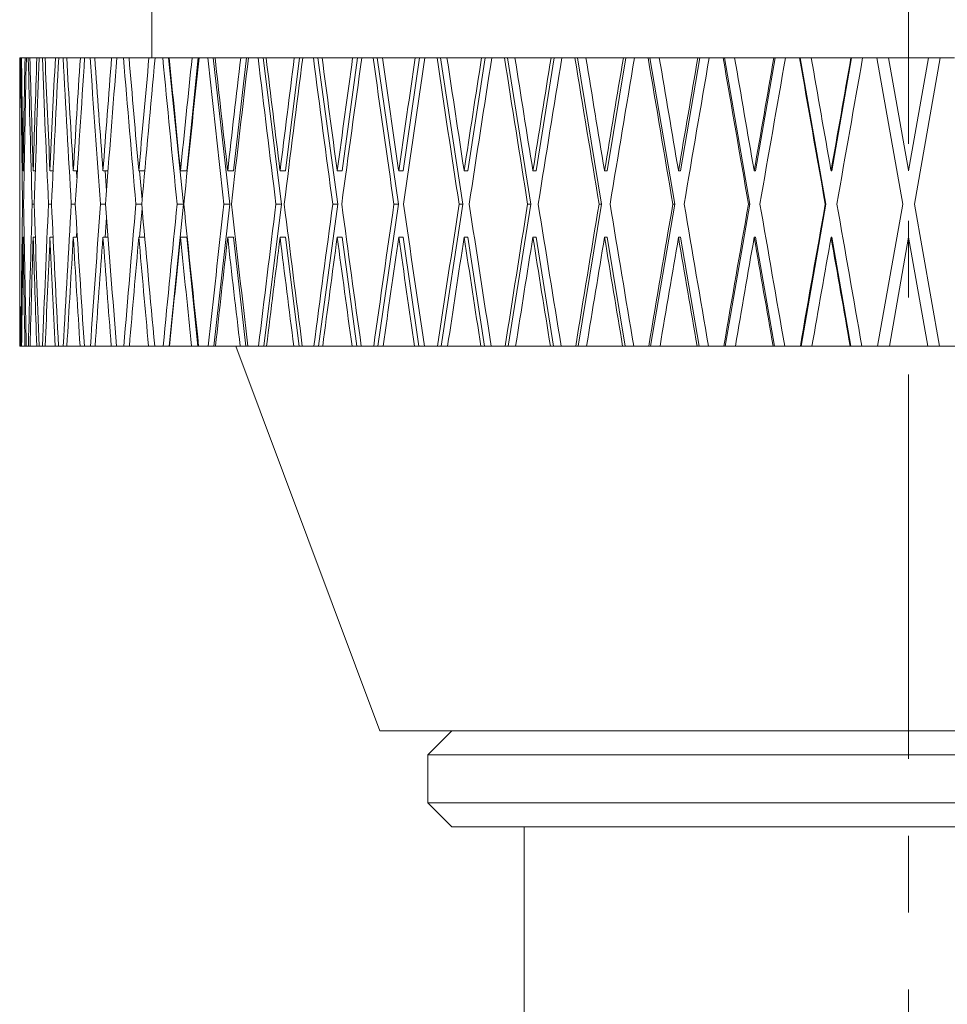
# Model space of a CAD drawing. Header units: inches. Extents: x 1.1 to 19.8, y 0.8 to 16.6.
# Tile 2 of 16: x 2.6 to 3.8, y 5.7 to 7. Entities that reach past the tile are written whole.
import ezdxf

# ---------------------------------------------------------------- set-up
doc = ezdxf.new("R2010")
doc.units = ezdxf.units.IN
doc.header["$MEASUREMENT"] = 0
doc.linetypes.add('CENTERX2', pattern=[0.8, 0.5, -0.1, 0.1, -0.1])
doc.layers.add('SLD-0', color=7, linetype='Continuous')

msp = doc.modelspace()

# ---------------------------------------------------------------- linework, layer by layer
at = {"color": 7, "linetype": 'Continuous', "lineweight": 15}
for p, q in [((2.775, 7.4215), (2.775, 6.9779)), ((2.6032, 6.9779), (2.6032, 6.8316)), ((2.6032, 6.9779), (2.6035, 6.9779)), ((2.6035, 6.9779), (2.604, 6.9779)), ((2.604, 6.9779), (2.6048, 6.9779)), ((2.6048, 6.9779), (2.6057, 6.9779)), ((2.6057, 6.9779), (2.6102, 6.9779)), ((2.6102, 6.9779), (2.612, 6.9779)), ((2.612, 6.9779), (2.6144, 6.9779)), ((2.6144, 6.9779), (2.6166, 6.9779)), ((2.6166, 6.9779), (2.6256, 6.9779)), ((2.6256, 6.9779), (2.6287, 6.9779)), ((2.6287, 6.9779), (2.6327, 6.9779)), ((2.6327, 6.9779), (2.6362, 6.9779)), ((2.6362, 6.9779), (2.6496, 6.9779)), ((2.6496, 6.9779), (2.654, 6.9779)), ((2.654, 6.9779), (2.6596, 6.9779)), ((2.6596, 6.9779), (2.6644, 6.9779)), ((2.6644, 6.9779), (2.6821, 6.9779)), ((2.6821, 6.9779), (2.6878, 6.9779)), ((2.6878, 6.9779), (2.6949, 6.9779)), ((2.6949, 6.9779), (2.7009, 6.9779)), ((2.7009, 6.9779), (2.7228, 6.9779)), ((2.7228, 6.9779), (2.7297, 6.9779)), ((2.7297, 6.9779), (2.7382, 6.9779)), ((2.7382, 6.9779), (2.7454, 6.9779)), ((2.7454, 6.9779), (2.7714, 6.9779)), ((2.7714, 6.9779), (2.7794, 6.9779)), ((2.7794, 6.9779), (2.7893, 6.9779)), ((2.7893, 6.9779), (2.7969, 6.9779)), ((2.7969, 6.9779), (2.8162, 6.7876)), ((2.7969, 6.9779), (2.7977, 6.9779)), ((2.7977, 6.9779), (2.8275, 6.9779)), ((2.8354, 6.9779), (2.8206, 6.8308)), ((2.8275, 6.9779), (2.8354, 6.9779)), ((2.8354, 6.9779), (2.8366, 6.9779)), ((2.8366, 6.9779), (2.8479, 6.9779)), ((2.8479, 6.9779), (2.855, 6.9779)), ((2.855, 6.9779), (2.8765, 6.7876)), ((2.855, 6.9779), (2.8573, 6.9779)), ((2.8573, 6.9779), (2.8907, 6.9779)), ((2.8981, 6.9779), (2.8814, 6.8308)), ((2.8907, 6.9779), (2.8981, 6.9779)), ((2.8981, 6.9779), (2.9008, 6.9779)), ((2.9008, 6.9779), (2.9133, 6.9779)), ((2.9133, 6.9779), (2.9199, 6.9779)), ((2.9199, 6.9779), (2.9436, 6.7876)), ((2.9199, 6.9779), (2.9238, 6.9779)), ((2.9238, 6.9779), (2.9605, 6.9779)), ((2.9673, 6.9779), (2.949, 6.8308)), ((2.9605, 6.9779), (2.9673, 6.9779)), ((2.9673, 6.9779), (2.9715, 6.9779)), ((2.9715, 6.9779), (2.9852, 6.9779)), ((2.9852, 6.9779), (2.9912, 6.9779)), ((2.9912, 6.9779), (3.0169, 6.7876)), ((2.9912, 6.9779), (2.9966, 6.9779)), ((2.9966, 6.9779), (3.0363, 6.9779)), ((3.0426, 6.9779), (3.0227, 6.8308)), ((3.0363, 6.9779), (3.0426, 6.9779)), ((3.0426, 6.9779), (3.0483, 6.9779)), ((3.0483, 6.9779), (3.063, 6.9779)), ((3.063, 6.9779), (3.0683, 6.9779)), ((3.0683, 6.9779), (3.0958, 6.7876)), ((3.0683, 6.9779), (3.0752, 6.9779)), ((3.0752, 6.9779), (3.1177, 6.9779)), ((3.1233, 6.9779), (3.102, 6.8308)), ((3.1177, 6.9779), (3.1233, 6.9779)), ((3.1233, 6.9779), (3.1304, 6.9779)), ((3.1304, 6.9779), (3.1461, 6.9779)), ((3.1461, 6.9779), (3.1507, 6.9779)), ((3.1507, 6.9779), (3.1798, 6.7876)), ((3.1507, 6.9779), (3.159, 6.9779)), ((3.159, 6.9779), (3.204, 6.9779)), ((3.2088, 6.9779), (3.1863, 6.8308)), ((3.204, 6.9779), (3.2088, 6.9779)), ((3.2088, 6.9779), (3.2174, 6.9779)), ((3.2174, 6.9779), (3.2338, 6.9779)), ((3.2338, 6.9779), (3.2377, 6.9779)), ((3.2377, 6.9779), (3.2681, 6.7876)), ((3.2377, 6.9779), (3.2474, 6.9779)), ((3.2474, 6.9779), (3.2944, 6.9779)), ((3.2985, 6.9779), (3.275, 6.8308)), ((3.2944, 6.9779), (3.2985, 6.9779)), ((3.2985, 6.9779), (3.3084, 6.9779)), ((3.3084, 6.9779), (3.3255, 6.9779)), ((3.3255, 6.9779), (3.3287, 6.9779)), ((3.3287, 6.9779), (3.3602, 6.7876)), ((3.3287, 6.9779), (3.3397, 6.9779)), ((3.3397, 6.9779), (3.3885, 6.9779)), ((3.3918, 6.9779), (3.3674, 6.8308)), ((3.3885, 6.9779), (3.3918, 6.9779)), ((3.3918, 6.9779), (3.4029, 6.9779)), ((3.4029, 6.9779), (3.4206, 6.9779)), ((3.4206, 6.9779), (3.423, 6.9779)), ((3.423, 6.9779), (3.4554, 6.7876)), ((3.423, 6.9779), (3.4352, 6.9779)), ((3.4352, 6.9779), (3.4853, 6.9779)), ((3.4878, 6.9779), (3.4628, 6.8308)), ((3.4853, 6.9779), (3.4878, 6.9779)), ((3.4878, 6.9779), (3.5001, 6.9779)), ((3.5001, 6.9779), (3.5182, 6.9779)), ((3.5182, 6.9779), (3.5198, 6.9779)), ((3.5198, 6.9779), (3.5529, 6.7876)), ((3.5198, 6.9779), (3.5331, 6.9779)), ((3.5331, 6.9779), (3.5842, 6.9779)), ((3.5859, 6.9779), (3.5604, 6.8308)), ((3.5842, 6.9779), (3.5859, 6.9779)), ((3.5859, 6.9779), (3.5993, 6.9779)), ((3.5993, 6.9779), (3.6177, 6.9779)), ((3.6177, 6.9779), (3.6185, 6.9779)), ((3.6185, 6.9779), (3.6519, 6.7876)), ((3.6185, 6.9779), (3.6328, 6.9779)), ((3.6328, 6.9779), (3.6845, 6.9779)), ((3.6853, 6.9779), (3.6595, 6.8308)), ((3.6845, 6.9779), (3.6853, 6.9779)), ((3.6853, 6.9779), (3.6997, 6.9779)), ((3.6997, 6.9779), (3.7182, 6.9779)), ((3.7518, 6.7876), (3.7182, 6.9779)), ((3.7182, 6.9779), (3.7334, 6.9779)), ((3.7334, 6.9779), (3.7592, 6.8316)), ((3.7334, 6.9779), (3.7853, 6.9779)), ((3.7594, 6.8308), (3.7853, 6.9779)), ((3.8005, 6.9779), (3.767, 6.7876)), ((3.7853, 6.9779), (3.8005, 6.9779)), ((3.8005, 6.9779), (3.819, 6.9779)), ((2.6032, 6.8308), (2.6032, 6.8316)), ((2.6033, 6.8308), (2.6032, 6.8308)), ((2.6076, 6.8308), (2.6076, 6.8316)), ((2.6091, 6.8308), (2.6076, 6.8308)), ((2.6208, 6.8308), (2.6208, 6.8316)), ((2.6236, 6.8308), (2.6208, 6.8308)), ((2.6427, 6.8308), (2.6426, 6.8316)), ((2.6467, 6.8308), (2.6427, 6.8308)), ((2.673, 6.8308), (2.6729, 6.8316)), ((2.6783, 6.8308), (2.673, 6.8308)), ((2.6772, 6.8308), (2.6777, 6.8216)), ((2.7116, 6.8308), (2.7115, 6.8316)), ((2.7181, 6.8308), (2.7116, 6.8308)), ((2.7142, 6.8308), (2.7161, 6.8049)), ((2.7582, 6.8308), (2.7581, 6.8316)), ((2.7659, 6.8308), (2.7582, 6.8308)), ((2.7592, 6.8308), (2.7625, 6.7933)), ((2.8124, 6.8308), (2.8123, 6.8316)), ((2.8206, 6.8308), (2.8124, 6.8308)), ((2.8738, 6.8308), (2.8737, 6.8316)), ((2.8814, 6.8308), (2.8738, 6.8308)), ((2.9419, 6.8308), (2.9418, 6.8316)), ((2.949, 6.8308), (2.9419, 6.8308)), ((3.0163, 6.8308), (3.0162, 6.8316)), ((3.0227, 6.8308), (3.0163, 6.8308)), ((3.0963, 6.8308), (3.0962, 6.8316)), ((3.102, 6.8308), (3.0963, 6.8308)), ((3.1813, 6.8308), (3.1812, 6.8316)), ((3.1863, 6.8308), (3.1813, 6.8308)), ((3.2708, 6.8308), (3.2707, 6.8316)), ((3.275, 6.8308), (3.2708, 6.8308)), ((3.364, 6.8308), (3.3638, 6.8316)), ((3.3674, 6.8308), (3.364, 6.8308)), ((3.4602, 6.8308), (3.46, 6.8316)), ((3.4628, 6.8308), (3.4602, 6.8308)), ((3.5586, 6.8308), (3.5585, 6.8316)), ((3.5604, 6.8308), (3.5586, 6.8308)), ((3.6586, 6.8308), (3.6585, 6.8316)), ((3.6595, 6.8308), (3.6586, 6.8308)), ((3.7594, 6.8308), (3.7592, 6.8316)), ((2.6032, 6.7876), (2.6032, 6.7876)), ((2.6083, 6.7876), (2.607, 6.7876)), ((2.6222, 6.7876), (2.6195, 6.7876)), ((2.6446, 6.7876), (2.6407, 6.7876)), ((2.6756, 6.7876), (2.6704, 6.7876)), ((2.7148, 6.7876), (2.7084, 6.7876)), ((2.762, 6.7876), (2.7544, 6.7876)), ((2.7625, 6.7818), (2.7592, 6.7444)), ((2.8162, 6.7876), (2.7975, 6.6029)), ((2.8162, 6.7876), (2.808, 6.7876)), ((2.8765, 6.7876), (2.8556, 6.6029)), ((2.8765, 6.7876), (2.8689, 6.7876)), ((2.9436, 6.7876), (2.9206, 6.6029)), ((2.9436, 6.7876), (2.9365, 6.7876)), ((3.0169, 6.7876), (2.9919, 6.6029)), ((3.0169, 6.7876), (3.0105, 6.7876)), ((3.0958, 6.7876), (3.0691, 6.6029)), ((3.0958, 6.7876), (3.0901, 6.7876)), ((3.1798, 6.7876), (3.1516, 6.6029)), ((3.1798, 6.7876), (3.1748, 6.7876)), ((3.2681, 6.7876), (3.2386, 6.6029)), ((3.2681, 6.7876), (3.2639, 6.7876)), ((3.3602, 6.7876), (3.3296, 6.6029)), ((3.3602, 6.7876), (3.3568, 6.7876)), ((3.4554, 6.7876), (3.4239, 6.6029)), ((3.4554, 6.7876), (3.4528, 6.7876)), ((3.5529, 6.7876), (3.5208, 6.6029)), ((3.5529, 6.7876), (3.5511, 6.7876)), ((3.6519, 6.7876), (3.6195, 6.6029)), ((3.6519, 6.7876), (3.651, 6.7876)), ((3.7192, 6.6029), (3.7518, 6.7876)), ((3.767, 6.7876), (3.7995, 6.6029)), ((2.7161, 6.7703), (2.7142, 6.7444)), ((2.6777, 6.7535), (2.6772, 6.7444)), ((2.6033, 6.7444), (2.6032, 6.7444)), ((2.6032, 6.7436), (2.6032, 6.6029)), ((2.6091, 6.7444), (2.6076, 6.7444)), ((2.6236, 6.7444), (2.6208, 6.7444)), ((2.6467, 6.7444), (2.6427, 6.7444)), ((2.6783, 6.7444), (2.673, 6.7444)), ((2.7181, 6.7444), (2.7116, 6.7444)), ((2.7659, 6.7444), (2.7582, 6.7444)), ((2.8206, 6.7444), (2.8124, 6.7444)), ((2.8206, 6.7444), (2.8349, 6.6029)), ((2.8814, 6.7444), (2.8738, 6.7444)), ((2.8814, 6.7444), (2.8975, 6.6029)), ((2.949, 6.7444), (2.9419, 6.7444)), ((2.949, 6.7444), (2.9666, 6.6029)), ((3.0227, 6.7444), (3.0163, 6.7444)), ((3.0227, 6.7444), (3.0418, 6.6029)), ((3.102, 6.7444), (3.0963, 6.7444)), ((3.102, 6.7444), (3.1225, 6.6029)), ((3.1863, 6.7444), (3.1813, 6.7444)), ((3.1863, 6.7444), (3.208, 6.6029)), ((3.275, 6.7444), (3.2708, 6.7444)), ((3.275, 6.7444), (3.2976, 6.6029)), ((3.3674, 6.7444), (3.364, 6.7444)), ((3.3674, 6.7444), (3.3908, 6.6029)), ((3.4628, 6.7444), (3.4602, 6.7444)), ((3.4628, 6.7444), (3.4869, 6.6029)), ((3.5604, 6.7444), (3.5586, 6.7444)), ((3.5604, 6.7444), (3.5849, 6.6029)), ((3.6595, 6.7444), (3.6586, 6.7444)), ((3.6595, 6.7444), (3.6843, 6.6029)), ((3.7594, 6.7444), (3.7344, 6.6029)), ((3.7843, 6.6029), (3.7594, 6.7444)), ((2.6032, 6.6029), (2.6035, 6.6029)), ((2.6039, 6.6029), (2.6035, 6.6029)), ((2.6039, 6.6029), (2.6048, 6.6029)), ((2.6057, 6.6029), (2.6048, 6.6029)), ((2.6057, 6.6029), (2.6101, 6.6029)), ((2.6118, 6.6029), (2.6101, 6.6029)), ((2.6118, 6.6029), (2.6145, 6.6029)), ((2.6167, 6.6029), (2.6145, 6.6029)), ((2.6167, 6.6029), (2.6254, 6.6029)), ((2.6285, 6.6029), (2.6254, 6.6029)), ((2.6285, 6.6029), (2.6329, 6.6029)), ((2.6365, 6.6029), (2.6329, 6.6029)), ((2.6365, 6.6029), (2.6494, 6.6029)), ((2.6537, 6.6029), (2.6494, 6.6029)), ((2.6537, 6.6029), (2.6599, 6.6029)), ((2.6647, 6.6029), (2.6599, 6.6029)), ((2.6647, 6.6029), (2.6818, 6.6029)), ((2.6874, 6.6029), (2.6818, 6.6029)), ((2.6874, 6.6029), (2.6952, 6.6029)), ((2.7013, 6.6029), (2.6952, 6.6029)), ((2.7013, 6.6029), (2.7224, 6.6029)), ((2.7292, 6.6029), (2.7224, 6.6029)), ((2.7292, 6.6029), (2.7387, 6.6029)), ((2.7459, 6.6029), (2.7387, 6.6029)), ((2.7459, 6.6029), (2.7709, 6.6029)), ((2.7789, 6.6029), (2.7709, 6.6029)), ((2.7789, 6.6029), (2.7899, 6.6029)), ((2.7975, 6.6029), (2.7899, 6.6029)), ((2.7983, 6.6029), (2.7975, 6.6029)), ((2.7983, 6.6029), (2.8269, 6.6029)), ((2.8349, 6.6029), (2.8269, 6.6029)), ((2.836, 6.6029), (2.8349, 6.6029)), ((2.836, 6.6029), (2.8485, 6.6029)), ((2.8556, 6.6029), (2.8485, 6.6029)), ((2.8579, 6.6029), (2.8556, 6.6029)), ((2.8579, 6.6029), (2.89, 6.6029)), ((2.8844, 6.6029), (3.0717, 6.1024)), ((2.8975, 6.6029), (2.89, 6.6029)), ((2.9001, 6.6029), (2.8975, 6.6029)), ((2.9001, 6.6029), (2.914, 6.6029)), ((2.9206, 6.6029), (2.914, 6.6029)), ((2.9245, 6.6029), (2.9206, 6.6029)), ((2.9245, 6.6029), (2.9597, 6.6029)), ((2.9666, 6.6029), (2.9597, 6.6029)), ((2.9708, 6.6029), (2.9666, 6.6029)), ((2.9708, 6.6029), (2.9859, 6.6029)), ((2.9919, 6.6029), (2.9859, 6.6029)), ((2.9973, 6.6029), (2.9919, 6.6029)), ((2.9973, 6.6029), (3.0356, 6.6029)), ((3.0418, 6.6029), (3.0356, 6.6029)), ((3.0475, 6.6029), (3.0418, 6.6029)), ((3.0475, 6.6029), (3.0638, 6.6029)), ((3.0691, 6.6029), (3.0638, 6.6029)), ((3.076, 6.6029), (3.0691, 6.6029)), ((3.076, 6.6029), (3.1169, 6.6029)), ((3.1225, 6.6029), (3.1169, 6.6029)), ((3.1296, 6.6029), (3.1225, 6.6029)), ((3.1296, 6.6029), (3.1469, 6.6029)), ((3.1516, 6.6029), (3.1469, 6.6029)), ((3.1599, 6.6029), (3.1516, 6.6029)), ((3.1599, 6.6029), (3.2031, 6.6029)), ((3.208, 6.6029), (3.2031, 6.6029)), ((3.2165, 6.6029), (3.208, 6.6029)), ((3.2165, 6.6029), (3.2347, 6.6029)), ((3.2386, 6.6029), (3.2347, 6.6029)), ((3.2483, 6.6029), (3.2386, 6.6029)), ((3.2483, 6.6029), (3.2935, 6.6029)), ((3.2976, 6.6029), (3.2935, 6.6029)), ((3.3075, 6.6029), (3.2976, 6.6029)), ((3.3075, 6.6029), (3.3265, 6.6029)), ((3.3296, 6.6029), (3.3265, 6.6029)), ((3.3406, 6.6029), (3.3296, 6.6029)), ((3.3406, 6.6029), (3.3875, 6.6029)), ((3.3908, 6.6029), (3.3875, 6.6029)), ((3.402, 6.6029), (3.3908, 6.6029)), ((3.402, 6.6029), (3.4215, 6.6029)), ((3.4239, 6.6029), (3.4215, 6.6029)), ((3.4361, 6.6029), (3.4239, 6.6029)), ((3.4361, 6.6029), (3.4843, 6.6029)), ((3.4869, 6.6029), (3.4843, 6.6029)), ((3.4992, 6.6029), (3.4869, 6.6029)), ((3.4992, 6.6029), (3.5192, 6.6029)), ((3.5208, 6.6029), (3.5192, 6.6029)), ((3.5341, 6.6029), (3.5208, 6.6029)), ((3.5341, 6.6029), (3.5832, 6.6029)), ((3.5849, 6.6029), (3.5832, 6.6029)), ((3.5983, 6.6029), (3.5849, 6.6029)), ((3.5983, 6.6029), (3.6186, 6.6029)), ((3.6195, 6.6029), (3.6186, 6.6029)), ((3.6338, 6.6029), (3.6195, 6.6029)), ((3.6338, 6.6029), (3.6835, 6.6029)), ((3.6843, 6.6029), (3.6835, 6.6029)), ((3.6987, 6.6029), (3.6843, 6.6029)), ((3.6987, 6.6029), (3.7192, 6.6029)), ((3.7344, 6.6029), (3.7192, 6.6029)), ((3.7344, 6.6029), (3.7843, 6.6029)), ((3.7995, 6.6029), (3.7843, 6.6029)), ((3.7995, 6.6029), (3.82, 6.6029)), ((3.0717, 6.1024), (4.4467, 6.1024)), ((3.1655, 6.1024), (3.1342, 6.0711)), ((3.1342, 6.0711), (3.1342, 6.0086)), ((3.1342, 6.0711), (4.3842, 6.0711)), ((3.1342, 6.0086), (3.1655, 5.9774)), ((3.1342, 6.0086), (4.3842, 6.0086)), ((3.1655, 5.9774), (4.353, 5.9774)), ((3.2592, 5.9774), (3.2592, 5.4186))]:
    msp.add_line(p, q, dxfattribs=at)
for centre, major_axis, ratio, start_param, end_param in [((3.7592, 6.7436), (0, 6.556), 0.176327, 1.535047, 1.564084), ((3.7592, 6.8299), (0, 6.556), 0.176327, 1.548229, 1.570672), ((3.7592, 6.7452), (-0.104, 6.556), 0.175613, 1.532512, 1.561548), ((3.7592, 6.8316), (-0.104, 6.556), 0.175613, 1.545694, 1.568012), ((3.7592, 6.8299), (0.104, 6.556), 0.175613, 1.551013, 1.573456), ((3.7592, 6.7436), (0.104, 6.556), 0.175613, 1.537832, 1.566868), ((3.7592, 6.7452), (-0.207, 6.5559), 0.17348, 1.52982, 1.558856), ((3.7592, 6.8316), (-0.207, 6.5559), 0.17348, 1.543001, 1.56532), ((3.7592, 6.8299), (0.207, 6.5559), 0.17348, 1.553705, 1.576148), ((3.7592, 6.7436), (0.207, 6.5559), 0.17348, 1.540524, 1.56956), ((3.7592, 6.7452), (-0.3081, 6.5558), 0.169954, 1.527309, 1.556346), ((3.7592, 6.8316), (-0.3081, 6.5558), 0.169954, 1.540491, 1.562809), ((3.7592, 6.8299), (0.3081, 6.5558), 0.169954, 1.556216, 1.578659), ((3.7592, 6.7436), (0.3081, 6.5558), 0.169954, 1.543034, 1.572071), ((3.7592, 6.7452), (-0.4065, 6.5557), 0.165076, 1.525062, 1.554098), ((3.7592, 6.8316), (-0.4065, 6.5557), 0.165076, 1.538243, 1.560561), ((3.7592, 6.8299), (0.4065, 6.5557), 0.165076, 1.558463, 1.580906), ((3.7592, 6.7436), (0.4065, 6.5557), 0.165076, 1.545282, 1.574318), ((3.7592, 6.7452), (-0.5012, 6.5555), 0.158901, 1.523148, 1.552184), ((3.7592, 6.8316), (-0.5012, 6.5555), 0.158901, 1.536329, 1.558647), ((3.7592, 6.8299), (0.5012, 6.5555), 0.158901, 1.560378, 1.582821), ((3.7592, 6.7436), (0.5012, 6.5555), 0.158901, 1.547196, 1.576233), ((3.7592, 6.7452), (-0.5916, 6.5554), 0.151498, 1.521625, 1.550661), ((3.7592, 6.8316), (-0.5916, 6.5554), 0.151498, 1.534806, 1.557124), ((3.7592, 6.8299), (0.5916, 6.5554), 0.151498, 1.561901, 1.584344), ((3.7592, 6.7436), (0.5916, 6.5554), 0.151498, 1.548719, 1.577756), ((3.7592, 6.7452), (-0.677, 6.5553), 0.142946, 1.520536, 1.549572), ((3.7592, 6.8316), (-0.677, 6.5553), 0.142946, 1.533717, 1.556036), ((3.7592, 6.8299), (0.677, 6.5553), 0.142946, 1.562989, 1.585432), ((3.7592, 6.7436), (0.677, 6.5553), 0.142946, 1.549808, 1.578844), ((3.7592, 6.7452), (-0.7566, 6.5552), 0.13333, 1.519909, 1.548945), ((3.7592, 6.8316), (-0.7566, 6.5552), 0.13333, 1.533091, 1.555409), ((3.7592, 6.8299), (0.7566, 6.5552), 0.13333, 1.563616, 1.586059), ((3.7592, 6.7436), (0.7566, 6.5552), 0.13333, 1.550435, 1.579471), ((3.7592, 6.7452), (-0.83, 6.5552), 0.122744, 1.519756, 1.548792), ((3.7592, 6.8316), (-0.83, 6.5552), 0.122744, 1.532938, 1.555256), ((3.7592, 6.8299), (0.83, 6.5552), 0.122744, 1.563769, 1.586212), ((3.7592, 6.7436), (0.83, 6.5552), 0.122744, 1.550588, 1.579624), ((3.7592, 6.7452), (-0.8968, 6.5552), 0.111284, 1.520074, 1.549111), ((3.7592, 6.8316), (-0.8968, 6.5552), 0.111284, 1.533256, 1.555574), ((3.7592, 6.8299), (0.8968, 6.5552), 0.111284, 1.563451, 1.585894), ((3.7592, 6.7436), (0.8968, 6.5552), 0.111284, 1.550269, 1.579306), ((3.7592, 6.7452), (-0.9564, 6.5553), 0.09905, 1.520846, 1.549883), ((3.7592, 6.8316), (-0.9564, 6.5553), 0.09905, 1.534028, 1.556346), ((3.7592, 6.8299), (0.9564, 6.5553), 0.09905, 1.562679, 1.585122), ((3.7592, 6.7436), (0.9564, 6.5553), 0.09905, 1.549497, 1.578534), ((3.7592, 6.7452), (-1.0087, 6.5554), 0.086139, 1.522043, 1.551079), ((3.7592, 6.8316), (-1.0087, 6.5554), 0.086139, 1.535225, 1.557543), ((3.7592, 6.8299), (1.0087, 6.5554), 0.086139, 1.561482, 1.583925), ((3.7592, 6.7436), (1.0087, 6.5554), 0.086139, 1.548301, 1.577337), ((3.7592, 6.7452), (-1.0533, 6.5556), 0.072653, 1.523623, 1.55266), ((3.7592, 6.8316), (-1.0533, 6.5556), 0.072653, 1.536805, 1.559123), ((3.7592, 6.8299), (1.0533, 6.5556), 0.072653, 1.559902, 1.582345), ((3.7592, 6.7436), (1.0533, 6.5556), 0.072653, 1.54672, 1.575757), ((3.7592, 6.7452), (-1.0901, 6.5557), 0.05869, 1.525538, 1.554574), ((3.7592, 6.8316), (-1.0901, 6.5557), 0.05869, 1.538719, 1.561038), ((3.7592, 6.8299), (1.0901, 6.5557), 0.05869, 1.557987, 1.58043), ((3.7592, 6.7436), (1.0901, 6.5557), 0.05869, 1.544806, 1.573842), ((3.7592, 6.7452), (-1.1188, 6.5558), 0.044348, 1.527728, 1.556765), ((3.7592, 6.8316), (-1.1188, 6.5558), 0.044348, 1.54091, 1.563228), ((3.7592, 6.8299), (1.1188, 6.5558), 0.044348, 1.555797, 1.57824), ((3.7592, 6.7436), (1.1188, 6.5558), 0.044348, 1.542615, 1.571652), ((3.7592, 6.7452), (-1.1395, 6.5559), 0.029722, 1.530131, 1.559167), ((3.7592, 6.8316), (-1.1395, 6.5559), 0.029722, 1.543312, 1.565631), ((3.7592, 6.8299), (1.1395, 6.5559), 0.029722, 1.553394, 1.575837), ((3.7592, 6.7436), (1.1395, 6.5559), 0.029722, 1.540213, 1.569249), ((3.7592, 6.7452), (-1.1519, 6.556), 0.014908, 1.532677, 1.561714), ((3.7592, 6.8316), (-1.1519, 6.556), 0.014908, 1.545859, 1.568177), ((3.7592, 6.8299), (1.1519, 6.556), 0.014908, 1.550848, 1.573291), ((3.7592, 6.7436), (1.1519, 6.556), 0.014908, 1.537666, 1.566703), ((3.7592, 6.7452), (0, 6.556), 0.176327, 1.557829, 1.564333), ((3.7592, 6.8316), (0, 6.556), 0.176327, 1.577509, 1.605687), ((3.7592, 6.8299), (0, 6.556), 0.176327, 1.57726, 1.583764), ((3.7592, 6.8299), (0.104, 6.556), 0.175613, 1.580044, 1.608222), ((3.7592, 6.8316), (-0.104, 6.556), 0.175613, 1.574724, 1.602902), ((3.7592, 6.8299), (0.207, 6.5559), 0.17348, 1.582736, 1.610914), ((3.7592, 6.8316), (-0.207, 6.5559), 0.17348, 1.572032, 1.60021), ((3.7592, 6.8299), (0.3081, 6.5558), 0.169954, 1.585247, 1.613424), ((3.7592, 6.8316), (-0.3081, 6.5558), 0.169954, 1.569522, 1.597699), ((3.7592, 6.8299), (0.4065, 6.5557), 0.165076, 1.587494, 1.615672), ((3.7592, 6.8316), (-0.4065, 6.5557), 0.165076, 1.567274, 1.595452), ((3.7592, 6.8299), (0.5012, 6.5555), 0.158901, 1.589409, 1.617586), ((3.7592, 6.8316), (-0.5012, 6.5555), 0.158901, 1.56536, 1.593538), ((3.7592, 6.8299), (0.5916, 6.5554), 0.151498, 1.590932, 1.619109), ((3.7592, 6.8316), (-0.5916, 6.5554), 0.151498, 1.563837, 1.592015), ((3.7592, 6.8299), (0.677, 6.5553), 0.142946, 1.59202, 1.620198), ((3.7592, 6.8316), (-0.677, 6.5553), 0.142946, 1.562748, 1.590926), ((3.7592, 6.8299), (0.7566, 6.5552), 0.13333, 1.592647, 1.620825), ((3.7592, 6.8316), (-0.7566, 6.5552), 0.13333, 1.562121, 1.590299), ((3.7592, 6.8299), (0.83, 6.5552), 0.122744, 1.5928, 1.620978), ((3.7592, 6.8316), (-0.83, 6.5552), 0.122744, 1.561969, 1.590146), ((3.7592, 6.8299), (0.8968, 6.5552), 0.111284, 1.592482, 1.620659), ((3.7592, 6.8316), (-0.8968, 6.5552), 0.111284, 1.562287, 1.590464), ((3.7592, 6.8299), (0.9564, 6.5553), 0.09905, 1.59171, 1.619887), ((3.7592, 6.8316), (-0.9564, 6.5553), 0.09905, 1.563059, 1.591236), ((3.7592, 6.8299), (1.0087, 6.5554), 0.086139, 1.590513, 1.618691), ((3.7592, 6.8316), (-1.0087, 6.5554), 0.086139, 1.564255, 1.592433), ((3.7592, 6.8299), (1.0533, 6.5556), 0.072653, 1.588933, 1.61711), ((3.7592, 6.8316), (-1.0533, 6.5556), 0.072653, 1.565836, 1.594013), ((3.7592, 6.8299), (1.0901, 6.5557), 0.05869, 1.587018, 1.615196), ((3.7592, 6.8316), (-1.0901, 6.5557), 0.05869, 1.56775, 1.595928), ((3.7592, 6.8299), (1.1188, 6.5558), 0.044348, 1.584828, 1.613005), ((3.7592, 6.8316), (-1.1188, 6.5558), 0.044348, 1.569941, 1.598118), ((3.7592, 6.8299), (1.1395, 6.5559), 0.029722, 1.582425, 1.610603), ((3.7592, 6.8316), (-1.1395, 6.5559), 0.029722, 1.572343, 1.600521), ((3.7592, 6.8299), (1.1519, 6.556), 0.014908, 1.579879, 1.608056), ((3.7592, 6.8316), (-1.1519, 6.556), 0.014908, 1.57489, 1.603067), ((3.7592, 6.7452), (0, 6.556), 0.176327, 1.570921, 1.592505), ((3.7592, 6.7436), (0.104, 6.556), 0.175613, 1.573456, 1.59504), ((3.7592, 6.7452), (-0.104, 6.556), 0.175613, 1.568136, 1.589721), ((3.7592, 6.7436), (0.207, 6.5559), 0.17348, 1.576148, 1.597732), ((3.7592, 6.7452), (-0.207, 6.5559), 0.17348, 1.565444, 1.587029), ((3.7592, 6.7436), (0.3081, 6.5558), 0.169954, 1.578659, 1.600243), ((3.7592, 6.7452), (-0.3081, 6.5558), 0.169954, 1.562934, 1.584518), ((3.7592, 6.7436), (0.4065, 6.5557), 0.165076, 1.580906, 1.602491), ((3.7592, 6.7452), (-0.4065, 6.5557), 0.165076, 1.560686, 1.58227), ((3.7592, 6.7436), (0.5012, 6.5555), 0.158901, 1.582821, 1.604405), ((3.7592, 6.7452), (-0.5012, 6.5555), 0.158901, 1.558772, 1.580356), ((3.7592, 6.7436), (0.5916, 6.5554), 0.151498, 1.584344, 1.605928), ((3.7592, 6.7452), (-0.5916, 6.5554), 0.151498, 1.557249, 1.578833), ((3.7592, 6.7436), (0.677, 6.5553), 0.142946, 1.585432, 1.607017), ((3.7592, 6.7452), (-0.677, 6.5553), 0.142946, 1.55616, 1.577745), ((3.7592, 6.7436), (0.7566, 6.5552), 0.13333, 1.586059, 1.607643), ((3.7592, 6.7452), (-0.7566, 6.5552), 0.13333, 1.555533, 1.577118), ((3.7592, 6.7436), (0.83, 6.5552), 0.122744, 1.586212, 1.607796), ((3.7592, 6.7452), (-0.83, 6.5552), 0.122744, 1.555381, 1.576965), ((3.7592, 6.7436), (0.8968, 6.5552), 0.111284, 1.585894, 1.607478), ((3.7592, 6.7452), (-0.8968, 6.5552), 0.111284, 1.555699, 1.577283), ((3.7592, 6.7436), (0.9564, 6.5553), 0.09905, 1.585122, 1.606706), ((3.7592, 6.7452), (-0.9564, 6.5553), 0.09905, 1.556471, 1.578055), ((3.7592, 6.7436), (1.0087, 6.5554), 0.086139, 1.583925, 1.605509), ((3.7592, 6.7452), (-1.0087, 6.5554), 0.086139, 1.557667, 1.579252), ((3.7592, 6.7436), (1.0533, 6.5556), 0.072653, 1.582345, 1.603929), ((3.7592, 6.7452), (-1.0533, 6.5556), 0.072653, 1.559248, 1.580832), ((3.7592, 6.7436), (1.0901, 6.5557), 0.05869, 1.58043, 1.602015), ((3.7592, 6.7452), (-1.0901, 6.5557), 0.05869, 1.561162, 1.582746), ((3.7592, 6.7436), (1.1188, 6.5558), 0.044348, 1.57824, 1.599824), ((3.7592, 6.7452), (-1.1188, 6.5558), 0.044348, 1.563353, 1.584937), ((3.7592, 6.7436), (1.1395, 6.5559), 0.029722, 1.575837, 1.597421), ((3.7592, 6.7452), (-1.1395, 6.5559), 0.029722, 1.565755, 1.58734), ((3.7592, 6.7436), (1.1519, 6.556), 0.014908, 1.573291, 1.594875), ((3.7592, 6.7452), (-1.1519, 6.556), 0.014908, 1.568302, 1.589886)]:
    msp.add_ellipse(centre, major_axis=major_axis, ratio=ratio, start_param=start_param, end_param=end_param, dxfattribs=at)
at = {"layer": 'SLD-0', "color": 7, "linetype": 'CENTERX2', "lineweight": 0}
msp.add_line((3.7592, 4.4659), (3.7592, 13.2919), dxfattribs=at)

doc.saveas('drawing.dxf')
